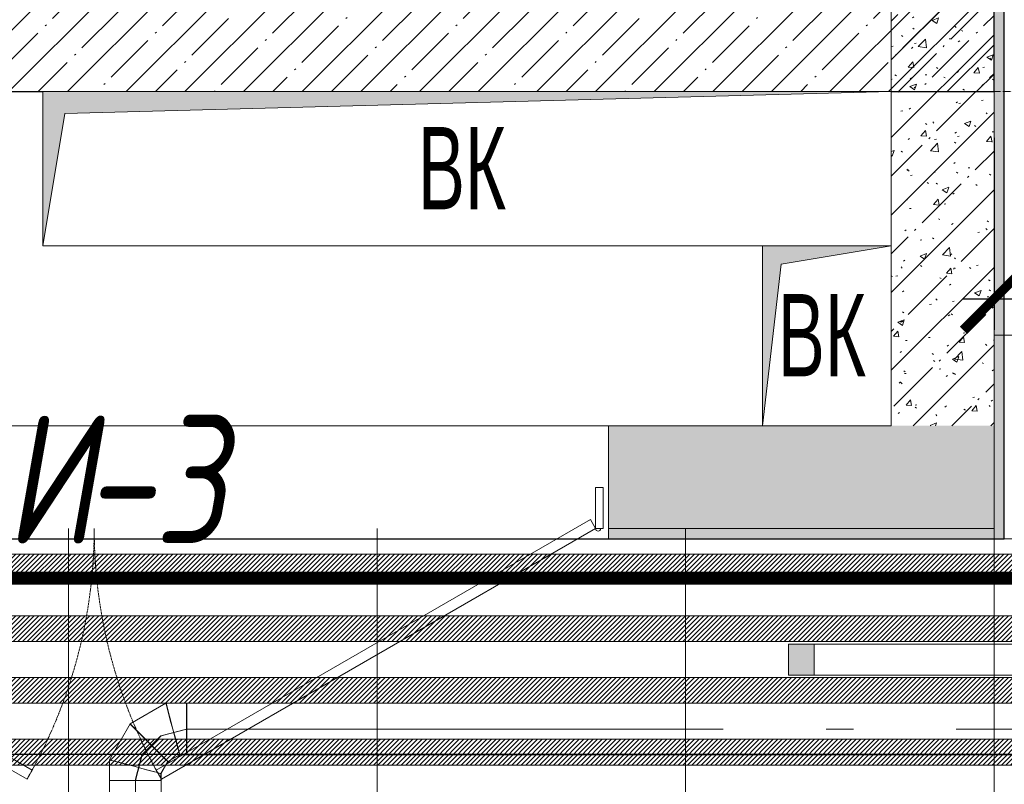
# Model space of a CAD drawing. Header units: millimetres. Extents: x -551130 to 178656, y -69521 to 202936.
# Tile 146 of 256: x -180898 to -178983, y 167522 to 169009. Entities that reach past the tile are written whole.
import ezdxf
from ezdxf import colors
from ezdxf.entities.mleader import LeaderData, LeaderLine
from ezdxf.math import Vec2, Vec3

# ---------------------------------------------------------------- set-up
doc = ezdxf.new("R2010")
doc.units = ezdxf.units.MM
for name, pattern in [('( Hidden )', [0.375, 0.25, -0.125]), ('-D1-02х01', [3, 2, -1]), ('-D1-03x03', [6, 3, -3]), ('-D1d1-15x02', [19, 15, -2, 0, -2]), ('DASHDOT', [25.4, 12.7, -6.35, 0, -6.35])]:
    doc.linetypes.add(name, pattern=pattern)
doc.layers.get('Defpoints').update_dxf_attribs({"color": 31})
for name, color, linetype, lineweight in [('_0', 7, 'Continuous', 13), ('A-DETL-GENF', 7, 'Continuous', 5), ('A-DOOR', 7, 'Continuous', 5), ('A-DOOR-IDEN', 7, 'Continuous', 9), ('A-GENM-HDLN', 7, '-D1-03x03', 5), ('A-WALL', 7, 'Continuous', 5), ('A-WALL-FNSH', 8, 'Continuous', 5), ('dim_light', 12, 'Continuous', 9), ('dim_pot', 183, 'Continuous', 9), ('dim_razv', 93, 'DASHDOT', 9), ('I-WALL', 7, 'Continuous', 5), ('light_pot', 52, 'Continuous', 15), ('M-EQPM', 7, 'Continuous', 5), ('M-EQPM-IDEN', 7, 'Continuous', 5), ('pot', 183, 'Continuous', 15), ('pot sh', 183, 'Continuous', 15), ('S-GRID', 7, 'Continuous', 5)]:
    doc.layers.add(name, color=color, linetype=linetype, lineweight=lineweight)
doc.layers.add('PDF11_0', color=30, linetype='Continuous', true_color=0xff7f00)
doc.layers.add('PDF7_Geometry', color=7, linetype='Continuous', true_color=0xaaaaaa)
doc.layers.add('pol', color=7, linetype='Continuous', lineweight=15, true_color=0x738991)
doc.layers.add('Сводный план', color=1, linetype='Continuous', lineweight=0, true_color=0xff0000)
doc.styles.add('Arial Narrow_1', font='txt', dxfattribs={"width": 0.75, "height": 200})
doc.styles.add('fl_iso paper', font='isocpeur.ttf', dxfattribs={"width": 0.8, "oblique": 10})
doc.styles.add('In tre', font='isocpeur.ttf', dxfattribs={"width": 0.8, "oblique": 10})
doc.dimstyles.new('In tre 1_75', dxfattribs={"dimtxt": 220, "dimasz": 120, "dimexe": 60, "dimexo": 10, "dimgap": 50, "dimtad": 1, "dimdec": 0, "dimrnd": 5, "dimzin": 0, "dimdsep": 46, "dimtxsty": 'fl_iso paper', "dimblk": 'ARCHTICK', "dimcen": 0, "dimdle": 60, "dimadec": 0, "dimazin": 0, "dimtfac": 1, "dimtdec": 0, "dimtofl": 0, "dimtmove": 1, "dimatfit": 1, "dimfxl": 1, "dimtfill": 1, "dimtolj": 1, "dimtzin": 0, "dimarcsym": 1})
pattern_1 = [(45, (-192252.93, 158219.39), (-75.43415, 75.43415), [106.68, -17.78, 3.556, -17.78]), (45, (-192252.93, 158294.77), (-75.43415, 75.43415), []), (50, (-192252.93, 158219.39), (127.5292, -11.1576), [13.335, -146.685]), (355, (-192252.93, 158219.39), (-24.6697, 133.74), [10.668, -117.348]), (100.451, (-192242.31, 158218.46), (102.8597, 122.5818), [11.333, -124.663]), (46.184, (-192252.93, 158254.95), (189.7552, -29.4304), [20.002, -220.027]), (96.636, (-192237.12, 158252.5), (166.1822, 173.1996), [17, -186.995]), (351.184, (-192252.93, 158254.95), (166.184, 173.1976), [16.002, -176.022]), (21, (-192235.15, 158246.06), (106.13027, -71.586), [13.335, -146.685]), (326, (-192235.15, 158246.06), (43.2619, 128.9318), [10.668, -117.348]), (71.451, (-192226.31, 158240.09), (149.392, 57.34505), [11.333, -124.663]), (37.5, (-192252.935, 158219.386), (2.16223, 59.18836), [3.353, -112.573, 3.353, -115.773, -117.792]), (37.5, (-192252.935, 158219.386), (2.16223, 59.18836), [-235.052, 3.353, -114.44]), (7.5, (-192252.935, 158219.386), (46.77386, 70.12615), [3.353, -64.567, 3.353, -109.906, -44.894]), (7.5, (-192252.935, 158219.386), (46.77386, 70.12615), [-181.178, 3.353, -41.542]), (327.5, (-192292.584, 158219.386), (94.91367, -4.01009), [3.353, -41.097, 3.353, -135.331, -184.023]), (327.5, (-192292.584, 158219.386), (94.91367, -4.01009), [-183.134, 3.353, -180.67]), (317.5, (-192310.36, 158219.386), (103.69057, 17.7988), [3.353, -54.432, 3.353, -88.748, -130.683]), (317.5, (-192310.36, 158219.386), (103.69057, 17.7988), [-149.885, 3.353, -127.33])]

# ---------------------------------------------------------------- blocks, each defined once
blk = doc.blocks.new('_ArchTick')
at = {"color": 0, "linetype": 'ByBlock', "lineweight": 9, "const_width": 0.15}
blk.add_lwpolyline([(-0.5, -0.5), (0.5, 0.5)], dxfattribs=at)
blk = doc.blocks.new('*D10748')
at = {"layer": 'Defpoints', "color": 0, "transparency": 16777216}
for p in [(-178227.9, 169585), (-179002.9, 168789.4), (-179002.9, 168465.9)]:
    blk.add_point(p, dxfattribs=at)
at = {"layer": 'dim_light', "color": 0, "lineweight": -2, "transparency": 16777216}
for p, q in [((-178227.9, 169575), (-178227.9, 168405.9)), ((-179002.9, 168779.4), (-179002.9, 168405.9)), ((-178167.9, 168465.9), (-179062.9, 168465.9))]:
    blk.add_line(p, q, dxfattribs=at)
at = {"layer": 'dim_light', "color": 0, "lineweight": -2, "transparency": 16777216, "xscale": 120, "yscale": 120, "zscale": 120, "rotation": 180}
blk.add_blockref('_ArchTick', (-179002.9, 168465.9), dxfattribs=at)
at = {"layer": 'dim_light', "color": 0, "lineweight": -2, "transparency": 16777216, "xscale": 120, "yscale": 120, "zscale": 120}
blk.add_blockref('_ArchTick', (-178227.9, 168465.9), dxfattribs=at)
at = {"layer": 'dim_light', "color": 0, "transparency": 16777216, "insert": (-178615.4, 168625.9), "char_height": 220, "attachment_point": 5, "style": 'fl_iso paper', "bg_fill": 3, "box_fill_scale": 1.1, "bg_fill_color": 256, "bg_fill_true_color": 13158600, "bg_fill_transparency": 0}
blk.add_mtext('\\A1;775', dxfattribs=at)
blk = doc.blocks.new('*U3559')
at = {"layer": 'light_pot', "linetype": 'ByBlock', "lineweight": 0}
h = blk.add_hatch(color=252, dxfattribs=at)
h.dxf.hatch_style = 1
h.paths.add_polyline_path([(-500, 30), (-550, 30), (-550, -30), (-500, -30)])
h = blk.add_hatch(color=252, dxfattribs=at)
h.dxf.hatch_style = 1
h.paths.add_polyline_path([(500, 30), (550, 30), (550, -30), (500, -30)])
for points in [[(-500, 30), (-550, 30), (-550, -30), (-500, -30)], [(500, -30), (-500, -30), (-500, 30), (500, 30)], [(500, 30), (550, 30), (550, -30), (500, -30)]]:
    blk.add_lwpolyline(points, close=True, dxfattribs=at)
blk = doc.blocks.new('*U3560')
at = {"layer": 'light_pot', "color": 0, "linetype": 'ByBlock', "lineweight": -2, "transparency": 16777216}
blk.add_blockref('*U3559', (5200, 960), dxfattribs=at)
blk = doc.blocks.new('ghftytytd')
at = {"layer": 'PDF7_Geometry', "color": 5, "lineweight": 18, "true_color": 0x0000ff}
for points in [[(11729.5, 9410), (11729.5, 9408.3), (11729.5, 9403.3), (11729.5, 9395.3), (11729.5, 9385), (11729.5, 9372.9), (11729.5, 9360), (11729.5, 9372.9), (11729.5, 9385), (11729.5, 9395.3), (11729.5, 9403.3), (11729.5, 9408.3), (11729.5, 9410), (11689.3, 9410), (11619.7, 9369.8), (11579.5, 9300.2), (11579.5, 9260), (11581.2, 9260), (11586.2, 9260), (11594.2, 9260), (11604.5, 9260), (11616.6, 9260), (11629.5, 9260), (11616.6, 9260), (11604.5, 9260), (11594.2, 9260), (11586.2, 9260), (11581.2, 9260), (11579.5, 9260)], [(11680, 9124.7), (11680, 9260), (11678.3, 9260), (11673.3, 9260), (11665.3, 9260), (11655, 9260), (11642.9, 9260), (11630, 9260), (11642.9, 9260), (11655, 9260), (11665.3, 9260), (11673.3, 9260), (11678.3, 9260), (11680, 9260), (11680, 9273.4), (11693.4, 9296.6), (11716.6, 9310), (11730, 9310), (11730, 9311.7), (11730, 9316.7), (11730, 9324.6), (11730, 9335), (11730, 9347), (11730, 9360), (11730, 9347), (11730, 9335), (11730, 9324.6), (11730, 9316.7), (11730, 9311.7), (11730, 9310), (15722.9, 9310)], [(15722.9, 9410), (11730, 9410), (11730, 9408.3), (11730, 9403.3), (11730, 9395.3), (11730, 9385), (11730, 9372.9), (11730, 9360), (12773.5, 9360), (11730, 9360), (11730, 9372.9), (11730, 9385), (11730, 9395.3), (11730, 9403.3), (11730, 9408.3), (11730, 9410), (11689.8, 9410), (11620.2, 9369.8), (11580, 9300.2), (11580, 9260), (11581.7, 9260), (11586.7, 9260), (11594.6, 9260), (11605, 9260), (11617.1, 9260), (11630, 9260), (11617.1, 9260), (11605, 9260), (11594.6, 9260), (11586.7, 9260), (11581.7, 9260), (11580, 9260), (11581.7, 9260), (11586.7, 9260), (11594.6, 9260), (11605, 9260), (11617.1, 9260), (11630, 9260), (11630, 9124.7)], [(11730, 9360), (11730, 9372.9), (11730, 9385), (11730, 9395.3), (11730, 9403.3), (11730, 9408.3), (11730, 9410)], [(11730, 9410), (11730, 9408.3), (11730, 9403.3), (11730, 9395.3), (11730, 9385), (11730, 9372.9), (11730, 9360)], [(11679.5, 9260), (11677.8, 9260), (11672.8, 9260), (11664.9, 9260), (11654.5, 9260), (11642.5, 9260), (11629.5, 9260), (11642.5, 9260), (11654.5, 9260), (11664.9, 9260), (11672.8, 9260), (11677.8, 9260), (11679.5, 9260), (11679.5, 9273.4), (11692.9, 9296.6), (11716.1, 9310), (11729.5, 9310), (11729.5, 9311.7), (11729.5, 9316.7), (11729.5, 9324.6), (11729.5, 9335), (11729.5, 9347), (11729.5, 9360), (11729.5, 9347), (11729.5, 9335), (11729.5, 9324.6), (11729.5, 9316.7), (11729.5, 9311.7), (11729.5, 9310)], [(11729.5, 9360), (11679.5, 9346.6), (11642.9, 9310), (11629.5, 9260)], [(11680, 9346.6), (11643.4, 9310)], [(11730, 9360), (11680, 9346.6)], [(11643.4, 9310), (11630, 9260)]]:
    blk.add_lwpolyline(points, dxfattribs=at)
for points in [[(11702.7, 9360), (11699.3, 9372.9), (11696, 9385), (11693.3, 9395.3), (11691.1, 9403.3), (11689.8, 9408.3), (11689.3, 9410), (11689.8, 9408.3), (11691.1, 9403.3), (11693.3, 9395.3), (11696, 9385), (11699.3, 9372.9)], [(11703.2, 9360), (11699.7, 9372.9), (11696.5, 9385), (11693.7, 9395.3), (11691.6, 9403.3), (11690.3, 9408.3), (11689.8, 9410), (11690.3, 9408.3), (11691.6, 9403.3), (11693.7, 9395.3), (11696.5, 9385), (11699.7, 9372.9)], [(11656.3, 9333.2), (11646.8, 9342.7), (11638, 9351.5), (11630.4, 9359.1), (11624.6, 9364.9), (11620.9, 9368.5), (11619.7, 9369.8), (11620.9, 9368.5), (11624.6, 9364.9), (11630.4, 9359.1), (11638, 9351.5), (11646.8, 9342.7)], [(11656.8, 9333.2), (11647.3, 9342.7), (11638.5, 9351.5), (11630.9, 9359.1), (11625.1, 9364.9), (11621.4, 9368.5), (11620.2, 9369.8), (11621.4, 9368.5), (11625.1, 9364.9), (11630.9, 9359.1), (11638.5, 9351.5), (11647.3, 9342.7)], [(11702.7, 9360), (11706.2, 9347), (11709.4, 9335), (11712.2, 9324.6), (11714.3, 9316.7), (11715.7, 9311.7), (11716.1, 9310), (11715.7, 9311.7), (11714.3, 9316.7), (11712.2, 9324.6), (11709.4, 9335), (11706.2, 9347)], [(11703.2, 9360), (11706.7, 9347), (11709.9, 9335), (11712.7, 9324.6), (11714.8, 9316.7), (11716.1, 9311.7), (11716.6, 9310), (11716.1, 9311.7), (11714.8, 9316.7), (11712.7, 9324.6), (11709.9, 9335), (11706.7, 9347)], [(11730, 9360), (11730, 9347), (11730, 9335), (11730, 9324.6), (11730, 9316.7), (11730, 9311.7), (11730, 9310), (11730, 9311.7), (11730, 9316.7), (11730, 9324.6), (11730, 9335), (11730, 9347)], [(12973.5, 9360), (13026.4, 9360)], [(13226.4, 9360), (14226.4, 9360)], [(11656.3, 9333.2), (11665.8, 9323.7), (11674.6, 9314.9), (11682.2, 9307.3), (11688, 9301.5), (11691.7, 9297.8), (11692.9, 9296.6), (11691.7, 9297.8), (11688, 9301.5), (11682.2, 9307.3), (11674.6, 9314.9), (11665.8, 9323.7)], [(11656.8, 9333.2), (11666.3, 9323.7), (11675.1, 9314.9), (11682.7, 9307.3), (11688.5, 9301.5), (11692.1, 9297.8), (11693.4, 9296.6), (11692.1, 9297.8), (11688.5, 9301.5), (11682.7, 9307.3), (11675.1, 9314.9), (11666.3, 9323.7)], [(11629.5, 9286.8), (11616.6, 9290.2), (11604.5, 9293.5), (11594.2, 9296.3), (11586.2, 9298.4), (11581.2, 9299.7), (11579.5, 9300.2), (11581.2, 9299.7), (11586.2, 9298.4), (11594.2, 9296.3), (11604.5, 9293.5), (11616.6, 9290.2)], [(11630, 9286.8), (11617.1, 9290.2), (11605, 9293.5), (11594.6, 9296.3), (11586.7, 9298.4), (11581.7, 9299.7), (11580, 9300.2), (11581.7, 9299.7), (11586.7, 9298.4), (11594.6, 9296.3), (11605, 9293.5), (11617.1, 9290.2)], [(11629.5, 9286.8), (11642.5, 9283.3), (11654.5, 9280.1), (11664.9, 9277.3), (11672.8, 9275.2), (11677.8, 9273.8), (11679.5, 9273.4), (11677.8, 9273.8), (11672.8, 9275.2), (11664.9, 9277.3), (11654.5, 9280.1), (11642.5, 9283.3)], [(11630, 9286.8), (11642.9, 9283.3), (11655, 9280.1), (11665.3, 9277.3), (11673.3, 9275.2), (11678.3, 9273.8), (11680, 9273.4), (11678.3, 9273.8), (11673.3, 9275.2), (11665.3, 9277.3), (11655, 9280.1), (11642.9, 9283.3)], [(11630, 9124.7), (11617.1, 9124.7), (11605, 9124.7), (11594.6, 9124.7), (11586.7, 9124.7), (11581.7, 9124.7), (11580, 9124.7), (11580, 9260), (11581.7, 9260), (11586.7, 9260), (11594.6, 9260), (11605, 9260), (11617.1, 9260), (11630, 9260)], [(11630, 9260), (11642.9, 9260), (11655, 9260), (11665.3, 9260), (11673.3, 9260), (11678.3, 9260), (11680, 9260), (11678.3, 9260), (11673.3, 9260), (11665.3, 9260), (11655, 9260), (11642.9, 9260)]]:
    blk.add_lwpolyline(points, close=True, dxfattribs=at)
blk = doc.blocks.new('hgkjgkkl')
at = {"layer": 'PDF11_0', "lineweight": 25}
blk.add_lwpolyline([(9603.4, 10174.9), (9603.4, 9311.3), (14027.2, 9311.3), (14027.2, 11178.2), (11580.3, 11178.2), (11580.3, 12585.8), (12841.9, 12585.8), (12841.9, 11521.1), (13309.7, 11521.1), (13309.7, 13256.7), (13625, 13256.7), (13625, 11521.1), (14514, 11521.1), (14514, 9311.3), (17907.1, 9309.1)], dxfattribs=at)
blk = doc.blocks.new('A_MEQ_OpeningShaft-Rectangular - ВК-3600148-50_AS_M_L17')
at = {"layer": 'A-DETL-GENF', "linetype": '-D1-03x03'}
blk.add_hatch(color=256, dxfattribs=at).paths.add_polyline_path([(350, 0), (35.7, 35.7), (0, 250), (0, 0), (327, 0)])
at = {"layer": 'A-DETL-GENF'}
for p, q in [((0, 250), (350, 250)), ((0, 0), (0, 250)), ((0, 250), (35.7, 35.7)), ((350, 0), (350, 250)), ((35.7, 35.7), (350, 0)), ((350, 0), (0, 0))]:
    blk.add_line(p, q, dxfattribs=at)
at = {"layer": 'A-GENM-HDLN'}
for p, q in [((0, 250), (0, 0)), ((350, 250), (0, 250)), ((350, 0), (350, 250)), ((0, 0), (350, 0))]:
    blk.add_line(p, q, dxfattribs=at)
blk = doc.blocks.new('A_MEQ_OpeningShaft-Rectangular - ВК-4759751-50_AS_M_L17')
at = {"layer": 'A-DETL-GENF', "linetype": '-D1-03x03'}
blk.add_hatch(color=256, dxfattribs=at).paths.add_polyline_path([(0, -300), (42.9, -42.9), (1650, 0), (0, 0)])
at = {"layer": 'A-DETL-GENF'}
for p, q in [((1650, 0), (0, 0)), ((0, 0), (0, -300)), ((42.9, -42.9), (1650, 0)), ((1650, 0), (1650, -300)), ((0, -300), (42.9, -42.9)), ((0, -300), (1400, -300))]:
    blk.add_line(p, q, dxfattribs=at)
at = {"layer": 'A-GENM-HDLN'}
for p, q in [((1650, 0), (0, 0)), ((0, 0), (0, -300)), ((1650, -300), (1650, 0)), ((0, -300), (1400, -300))]:
    blk.add_line(p, q, dxfattribs=at)
blk = doc.blocks.new('A_MEQ_DoorWall - ОВ-7408036-50_AS_M_L17')
at = {"layer": 'A-DOOR'}
for p, q in [((-5.6, 587.5), (-850, 100)), ((4.4, 570.2), (-5.6, 587.5)), ((245.6, 570.2), (255.6, 587.5)), ((255.6, 587.5), (1100, 100)), ((-840, 82.7), (4.4, 570.2)), ((1090, 82.7), (245.6, 570.2)), ((-875, 100), (-875, -100)), ((-850, 100), (-865, 100)), ((-865, 100), (-865, 20)), ((-850, 20), (-850, 100)), ((-850, 100), (-840, 82.7)), ((-865, 20), (-850, 20))]:
    blk.add_line(p, q, dxfattribs=at)
at = {"layer": 'A-DOOR', "linetype": '-D1-02х01'}
for centre, start, end in [((-850, 100), 360, 30), ((1100, 100), 150, 180)]:
    blk.add_arc(centre, 975, start, end, dxfattribs=at)
at = {"layer": 'A-DOOR'}
blk.add_arc((-855, 100), 5, 0, 180, dxfattribs=at)

msp = doc.modelspace()

# ---------------------------------------------------------------- hatches: boundary and pattern name
at = {"layer": '_0', "transparency": 33554534}
h = msp.add_hatch(color=252, dxfattribs=at)
h.dxf.hatch_style = 1
h.paths.add_polyline_path([(-186504.2, 164969.4), (-186502.9, 167869.4), (-186002.9, 167869.4), (-186002.9, 168219.4), (-183952.9, 168219.4), (-183952.9, 172269.4), (-179002.9, 172269.4), (-179002.9, 170769.4), (-177452.9, 170769.4), (-177452.9, 177169.4), (-185852.9, 177169.4), (-185852.9, 178969.4), (-186852.9, 178969.4), (-186852.9, 180969.4), (-184102.9, 180969.4), (-184102.9, 180269.4), (-183352.9, 180269.4), (-183352.9, 179219.4), (-163952.9, 179219.4), (-163952.9, 180969.4), (-160672.9, 180969.4), (-160672.9, 178969.4), (-161752.9, 178969.4), (-161752.9, 177169.4), (-169752.9, 177169.4), (-169752.9, 168219.4), (-161802.9, 168219.4), (-161802.9, 167819.4), (-161302.9, 167819.4), (-161302.9, 164969.4), (-163402.9, 164969.4), (-163402.9, 166169.4), (-183902.9, 166169.4), (-183902.9, 164969.4)], flags=16)
h.paths.add_polyline_path([(-192753.7, 187670.2), (-154802.1, 187670.2), (-154802.1, 157718.6), (-192753.7, 157718.6)])
at = {"layer": 'A-WALL'}
h = msp.add_hatch(dxfattribs=at)
h.set_pattern_fill('FP_1', color=256, style=0, pattern_type=2)
h.set_pattern_definition([(45, (-192252.935, 158219.386), (-57.02463, 57.02463), []), (45, (-192195.91, 158219.386), (-57.02463, 57.02463), [100.806, -20.161, 3.353, -16.808])])
h.paths.add_polyline_path([(-179002.9, 168869.4), (-179002.9, 169119.4), (-183652.9, 169119.4), (-183652.9, 168869.4), (-179202.9, 168869.4)])
at = {"layer": 'I-WALL'}
h = msp.add_hatch(dxfattribs=at)
h.set_pattern_fill('FP_43', color=256, style=0, pattern_type=2)
h.set_pattern_definition(pattern_1)
h.paths.add_polyline_path([(-179002.9, 168219.4), (-179002.9, 169119.4), (-179202.9, 169119.4), (-179202.9, 168219.4)])
at = {"layer": 'I-WALL', "true_color": 0xf5f3ef}
for points in [[(-178982.9, 168994.4), (-178982.9, 169119.4), (-179002.9, 169119.4), (-179002.9, 168994.4)], [(-178982.9, 167999.4), (-178982.9, 168994.4), (-179002.9, 168994.4), (-179002.9, 167999.4)]]:
    msp.add_hatch(color=7, dxfattribs=at).paths.add_polyline_path(points)
at = {"layer": 'I-WALL'}
h = msp.add_hatch(dxfattribs=at)
h.set_pattern_fill('FP_43', color=256, style=0, pattern_type=2)
h.set_pattern_definition(pattern_1)
h.paths.add_polyline_path([(-179417.2, 168019.4), (-179002.9, 168019.4), (-179002.9, 168219.4), (-179752.9, 168219.4), (-179752.9, 168019.4), (-179452.9, 168019.4)])
h.paths.add_polyline_path([(-182452.9, 168019.4), (-181752.9, 168019.4), (-181752.9, 168219.4), (-182452.9, 168219.4)])
h.paths.add_polyline_path([(-183102.9, 168019.4), (-183052.9, 168019.4), (-183052.9, 168219.4), (-183152.9, 168219.4), (-183152.9, 168019.4)])
at = {"layer": 'I-WALL', "true_color": 0xf5f3ef}
h = msp.add_hatch(color=7, dxfattribs=at)
h.paths.add_polyline_path([(-179002.9, 167999.4), (-179002.9, 168019.4), (-179752.9, 168019.4), (-179752.9, 167999.4)])
h.paths.add_polyline_path([(-182352.9, 167999.4), (-181752.9, 167999.4), (-181752.9, 168019.4), (-182352.9, 168019.4)])

# ---------------------------------------------------------------- linework, layer by layer
at = {"layer": 'A-WALL', "lineweight": 9}
for p, q in [((-179202.9, 169119.4), (-179202.9, 168869.4)), ((-179002.9, 168869.4), (-179002.9, 168019.4)), ((-179452.9, 168219.4), (-179752.9, 168219.4)), ((-179752.9, 168219.4), (-179752.9, 168019.4)), ((-179752.9, 168019.4), (-179002.9, 168019.4))]:
    msp.add_line(p, q, dxfattribs=at)
at = {"layer": 'A-WALL', "lineweight": 25}
for p, q in [((-179002.9, 168869.4), (-179002.9, 169119.4)), ((-181102.9, 168869.4), (-180852.9, 168869.4)), ((-179202.9, 168869.4), (-179002.9, 168869.4))]:
    msp.add_line(p, q, dxfattribs=at)
at = {"layer": 'A-WALL-FNSH'}
for p, q in [((-178982.9, 167999.4), (-178982.9, 169119.4)), ((-179752.9, 168019.4), (-179752.9, 167999.4)), ((-179752.9, 167999.4), (-178982.9, 167999.4))]:
    msp.add_line(p, q, dxfattribs=at)
at = {"layer": 'I-WALL'}
for p, q in [((-181752.9, 168219.4), (-179752.9, 168219.4)), ((-179752.9, 167999.4), (-181752.9, 167999.4))]:
    msp.add_line(p, q, dxfattribs=at)
at = {"layer": 'S-GRID', "linetype": '-D1d1-15x02'}
msp.add_line((-195373.9, 168869.4), (-153377.4, 168869.4), dxfattribs=at)

# ---------------------------------------------------------------- block references
at = {"layer": 'A-DOOR', "color": 8, "true_color": 0x7f7f7f, "rotation": 180}
msp.add_blockref('A_MEQ_DoorWall - ОВ-7408036-50_AS_M_L17', (-180627.9, 168119.4), dxfattribs=at)
at = {"layer": 'light_pot'}
msp.add_blockref('*U3560', (-184052.9, 166804.2), dxfattribs=at)
at = {"layer": 'M-EQPM'}
msp.add_blockref('A_MEQ_OpeningShaft-Rectangular - ВК-4759751-50_AS_M_L17', (-180852.9, 168869.4), dxfattribs=at)
at = {"layer": 'M-EQPM', "rotation": 270}
msp.add_blockref('A_MEQ_OpeningShaft-Rectangular - ВК-3600148-50_AS_M_L17', (-179452.9, 168569.4), dxfattribs=at)

# ---------------------------------------------------------------- texts
at = {"layer": 'A-DOOR-IDEN', "lineweight": 5, "char_height": 250, "attachment_point": 1, "style": 'fl_iso paper'}
for s, insert, width in [('-3', (-180772.5, 168240.4), 228.481), ('И', (-180926.3, 168240.4), 186.392)]:
    msp.add_mtext(s, dxfattribs=dict(at, insert=insert, width=width))
at = {"layer": 'M-EQPM-IDEN', "char_height": 160, "width": 216.456, "attachment_point": 1, "style": 'Arial Narrow_1'}
for insert in [(-180123.5, 168800.5), (-179423.5, 168475.5)]:
    msp.add_mtext('ВК', dxfattribs=dict(at, insert=insert))

# ---------------------------------------------------------------- next in the draw order: dimensions: what is measured, and where the dimension line sits
at = {"layer": 'dim_light'}
dim = msp.add_linear_dim(base=(-179002.9, 168465.9), p1=(-178227.9, 169585), p2=(-179002.9, 168789.4), dimstyle='In tre 1_75', dxfattribs=at)
dim.commit()
dim.dimension.update_dxf_attribs({"geometry": '*D10748', "text_midpoint": (-178615.4, 168625.9)})

# ---------------------------------------------------------------- next in the draw order: linework, layer by layer
at = {"layer": 'Defpoints'}
msp.add_lwpolyline([(-184277.9, 167999.4), (-178982.9, 167999.4), (-178982.9, 169119.4), (-179152.9, 169119.4), (-179152.9, 170569.4), (-178852.9, 170569.4), (-178852.9, 170719.4), (-177422.9, 170719.4), (-177422.9, 167999.4), (-174582.9, 167999.4)], dxfattribs=at)

# ---------------------------------------------------------------- next in the draw order: leaders
at = {"layer": 'dim_pot', "color": 0, "linetype": 'ByBlock'}
ml = msp.add_multileader_mtext('Standard', dxfattribs=at)
ml.set_content('Подвесной потолок ГКЛ', style='In tre')
ml.set_leader_properties()
ml.build(insert=Vec2(0, 0))
ml.multileader.update_dxf_attribs({"text_left_attachment_type": 6, "text_right_attachment_type": 6, "dogleg_length": 1, "arrow_head_size": 0, "scale": 50})
ctx = ml.context
ctx.base_point, ctx.scale, ctx.char_height, ctx.arrow_head_size, ctx.landing_gap_size, ctx.plane_origin = Vec3(-110800.3, 164845.1), 50, 200, 0, 4.5, Vec3(-119739.1, 169685)
ctx.left_attachment, ctx.right_attachment, ctx.text_align_type = 6, 6, 2
notes = []
notes.append((ctx, [(0, (1, 1, 0), (-110850.3, 164845.1), (1, 0), 50, [(1, [(-111679.3, 168482.6)], 0, [])])]))
ctx.mtext.insert, ctx.mtext.width, ctx.mtext.defined_height, ctx.mtext.alignment, ctx.mtext.flow_direction = Vec3(-108408.5, 165085.1), 2609.327, 696.6, 3, 5
ctx.mtext.has_bg_fill, ctx.mtext.bg_color, ctx.mtext.bg_scale_factor, ctx.mtext.bg_transparency, ctx.mtext.use_window_bg_color = 1, -1027028792, 1.5, 0, 1
for ctx, leaders in notes:
    for number, flags, end, landing, length, lines in leaders:
        leader = LeaderData()
        leader.index, (leader.has_last_leader_line, leader.has_dogleg_vector, leader.attachment_direction) = number, flags
        leader.last_leader_point, leader.dogleg_vector, leader.dogleg_length = Vec3(end), Vec3(landing), length
        for number, points, colour, breaks in lines:
            line = LeaderLine()
            line.index, line.vertices, line.color, line.breaks = number, Vec3.list(points), colors.encode_raw_color(colour), breaks
            leader.lines.append(line)
        ctx.leaders.append(leader)

# ---------------------------------------------------------------- next in the draw order: leaders
ml = msp.add_multileader_mtext('Standard', dxfattribs=at)
ml.set_content('Лючок 500х500 для обслуживания модулей управления клапанами, расположение уточнить по месту', style='In tre')
ml.set_leader_properties()
ml.build(insert=Vec2(0, 0))
ml.multileader.update_dxf_attribs({"text_left_attachment_type": 6, "text_right_attachment_type": 6, "dogleg_length": 1, "arrow_head_size": 0, "scale": 50})
ctx = ml.context
ctx.base_point, ctx.scale, ctx.char_height, ctx.arrow_head_size, ctx.landing_gap_size, ctx.plane_origin = Vec3(-117248.2, 164563.8), 50, 200, 0, 4.5, Vec3(-113883.2, 169681.3)
ctx.left_attachment, ctx.right_attachment, ctx.text_align_type = 6, 6, 2
notes = []
notes.append((ctx, [(1, (1, 1, 0), (-113671.5, 164563.8), (-1, 0), 50, [(1, [(-112790.2, 168469.4)], 0, [])])]))
ctx.mtext.insert, ctx.mtext.width, ctx.mtext.defined_height, ctx.mtext.alignment, ctx.mtext.flow_direction = Vec3(-113726, 164823.8), 3637.528, 407.5, 3, 5
ctx.mtext.has_bg_fill, ctx.mtext.bg_color, ctx.mtext.bg_scale_factor, ctx.mtext.bg_transparency, ctx.mtext.use_window_bg_color = 1, -1027028792, 1.5, 0, 1
for ctx, leaders in notes:
    for number, flags, end, landing, length, lines in leaders:
        leader = LeaderData()
        leader.index, (leader.has_last_leader_line, leader.has_dogleg_vector, leader.attachment_direction) = number, flags
        leader.last_leader_point, leader.dogleg_vector, leader.dogleg_length = Vec3(end), Vec3(landing), length
        for number, points, colour, breaks in lines:
            line = LeaderLine()
            line.index, line.vertices, line.color, line.breaks = number, Vec3.list(points), colors.encode_raw_color(colour), breaks
            leader.lines.append(line)
        ctx.leaders.append(leader)

# ---------------------------------------------------------------- next in the draw order: hatches: boundary and pattern name
at = {"layer": 'pot sh', "linetype": 'ByBlock', "lineweight": 0, "true_color": 0x91caaf}
h = msp.add_hatch(dxfattribs=at)
h.set_pattern_fill('ANSI31', color=253, scale=2, angle=180)
h.set_pattern_definition([(225, (-232889.5126, 158219.386), (4.49012806, -4.49012806), [])])
h.paths.add_polyline_path([(-185782.9, 167969.4), (-162022.9, 167969.4), (-162022.9, 167919.4), (-185782.9, 167919.4)])
h = msp.add_hatch(dxfattribs=at)
h.set_pattern_fill('ANSI31', color=253, scale=2, angle=180)
h.set_pattern_definition([(225, (-232889.5126, 158099.386), (4.49012806, -4.49012806), [])])
h.paths.add_polyline_path([(-185782.9, 167849.4), (-162022.9, 167849.4), (-162022.9, 167799.4), (-185782.9, 167799.4)])
h = msp.add_hatch(dxfattribs=at)
h.set_pattern_fill('ANSI31', color=253, scale=2, angle=180)
h.set_pattern_definition([(225, (-232889.5126, 157979.386), (4.49012806, -4.49012806), [])])
h.paths.add_polyline_path([(-185782.9, 167729.4), (-162022.9, 167729.4), (-162022.9, 167679.4), (-185782.9, 167679.4)])
h = msp.add_hatch(dxfattribs=at)
h.set_pattern_fill('ANSI31', color=253, scale=2, angle=180)
h.set_pattern_definition([(225, (-232889.5126, 157859.386), (4.49012806, -4.49012806), [])])
h.paths.add_polyline_path([(-186282.9, 167609.4), (-161522.9, 167609.4), (-161522.9, 167559.4), (-186282.9, 167559.4)])

# ---------------------------------------------------------------- next in the draw order: linework, layer by layer
at = {"layer": 'pot'}
msp.add_lwpolyline([(-186282.9, 165189.4), (-186282.9, 167649.4), (-185782.9, 167649.4), (-185782.9, 167999.4), (-162022.9, 167999.4), (-162022.9, 167599.4), (-161522.9, 167599.4), (-161522.9, 165189.4), (-163082.9, 165189.4), (-163082.9, 166439.4), (-184222.9, 166439.4), (-184222.9, 165189.4)], close=True, dxfattribs=at)
at = {"layer": 'pot sh'}
for points in [[(-185782.9, 167969.4), (-162022.9, 167969.4), (-162022.9, 167919.4), (-185782.9, 167919.4)], [(-185782.9, 167849.4), (-162022.9, 167849.4), (-162022.9, 167799.4), (-185782.9, 167799.4)], [(-185782.9, 167729.4), (-162022.9, 167729.4), (-162022.9, 167679.4), (-185782.9, 167679.4)], [(-186282.9, 167609.4), (-161522.9, 167609.4), (-161522.9, 167559.4), (-186282.9, 167559.4)]]:
    msp.add_lwpolyline(points, close=True, dxfattribs=at)

# ---------------------------------------------------------------- next in the draw order: leaders
at = {"layer": 'dim_pot', "color": 0, "linetype": 'ByBlock'}
ml = msp.add_multileader_mtext('Standard', dxfattribs=at)
ml.set_content('Подвесной потолок ГКЛ', style='In tre')
ml.set_leader_properties()
ml.build(insert=Vec2(0, 0))
ml.multileader.update_dxf_attribs({"text_left_attachment_type": 6, "text_right_attachment_type": 6, "dogleg_length": 1, "arrow_head_size": 0, "scale": 50})
ctx = ml.context
ctx.base_point, ctx.scale, ctx.char_height, ctx.arrow_head_size, ctx.landing_gap_size, ctx.plane_origin = Vec3(-172363.3, 164845.1), 50, 200, 0, 4.5, Vec3(-181302, 169685)
ctx.left_attachment, ctx.right_attachment, ctx.text_align_type = 6, 6, 2
notes = []
notes.append((ctx, [(0, (1, 1, 0), (-172413.3, 164845.1), (1, 0), 50, [(1, [(-173242.3, 168482.6)], 0, [])])]))
ctx.mtext.insert, ctx.mtext.width, ctx.mtext.defined_height, ctx.mtext.alignment, ctx.mtext.flow_direction = Vec3(-169971.5, 165085.1), 2609.327, 696.6, 3, 5
ctx.mtext.has_bg_fill, ctx.mtext.bg_color, ctx.mtext.bg_scale_factor, ctx.mtext.bg_transparency, ctx.mtext.use_window_bg_color = 1, -1027028792, 1.5, 0, 1
for ctx, leaders in notes:
    for number, flags, end, landing, length, lines in leaders:
        leader = LeaderData()
        leader.index, (leader.has_last_leader_line, leader.has_dogleg_vector, leader.attachment_direction) = number, flags
        leader.last_leader_point, leader.dogleg_vector, leader.dogleg_length = Vec3(end), Vec3(landing), length
        for number, points, colour, breaks in lines:
            line = LeaderLine()
            line.index, line.vertices, line.color, line.breaks = number, Vec3.list(points), colors.encode_raw_color(colour), breaks
            leader.lines.append(line)
        ctx.leaders.append(leader)

# ---------------------------------------------------------------- next in the draw order: leaders
ml = msp.add_multileader_mtext('Standard', dxfattribs=at)
ml.set_content('Лючок 500х500 для обслуживания модулей управления клапанами, расположение уточнить по месту', style='In tre')
ml.set_leader_properties()
ml.build(insert=Vec2(0, 0))
ml.multileader.update_dxf_attribs({"text_left_attachment_type": 6, "text_right_attachment_type": 6, "dogleg_length": 1, "arrow_head_size": 0, "scale": 50})
ctx = ml.context
ctx.base_point, ctx.scale, ctx.char_height, ctx.arrow_head_size, ctx.landing_gap_size, ctx.plane_origin = Vec3(-178811.2, 164563.8), 50, 200, 0, 4.5, Vec3(-175446.2, 169681.3)
ctx.left_attachment, ctx.right_attachment, ctx.text_align_type = 6, 6, 2
notes = []
notes.append((ctx, [(1, (1, 1, 0), (-175234.5, 164563.8), (-1, 0), 50, [(1, [(-174353.1, 168469.4)], 0, [])])]))
ctx.mtext.insert, ctx.mtext.width, ctx.mtext.defined_height, ctx.mtext.alignment, ctx.mtext.flow_direction = Vec3(-175289, 164823.8), 3637.528, 407.5, 3, 5
ctx.mtext.has_bg_fill, ctx.mtext.bg_color, ctx.mtext.bg_scale_factor, ctx.mtext.bg_transparency, ctx.mtext.use_window_bg_color = 1, -1027028792, 1.5, 0, 1
for ctx, leaders in notes:
    for number, flags, end, landing, length, lines in leaders:
        leader = LeaderData()
        leader.index, (leader.has_last_leader_line, leader.has_dogleg_vector, leader.attachment_direction) = number, flags
        leader.last_leader_point, leader.dogleg_vector, leader.dogleg_length = Vec3(end), Vec3(landing), length
        for number, points, colour, breaks in lines:
            line = LeaderLine()
            line.index, line.vertices, line.color, line.breaks = number, Vec3.list(points), colors.encode_raw_color(colour), breaks
            leader.lines.append(line)
        ctx.leaders.append(leader)

# ---------------------------------------------------------------- next in the draw order: linework, layer by layer
at = {"layer": 'dim_razv', "color": 1, "linetype": '( Hidden )', "ltscale": 10, "true_color": 0xff0a0a, "const_width": 25}
msp.add_lwpolyline([(-184184.2, 167922.9), (-178882.9, 167922.9)], dxfattribs=at)
at = {"layer": 'pol'}
for points in [[(-178402.9, 169595.3), (-178402.9, 168395.3), (-179002.9, 168395.3), (-179002.9, 169595.3)], [(-178402.8, 167195.3), (-178402.8, 168395.3), (-179002.8, 168395.3), (-179002.8, 167195.3)]]:
    msp.add_lwpolyline(points, close=True, dxfattribs=at)
for points in [[(-179002.9, 168175.3), (-179002.9, 168175.3), (-179002.9, 167195.3), (-179602.9, 167195.3), (-179602.9, 168019.4)], [(-180802.9, 168019.4), (-180802.9, 167195.3), (-181402.9, 167195.3), (-181402.9, 168019.4)], [(-180202.9, 168019.4), (-180202.9, 167195.3), (-180802.9, 167195.3), (-180802.9, 168019.4)], [(-179602.9, 168019.4), (-179602.9, 167195.3), (-180202.9, 167195.3), (-180202.9, 168019.4)]]:
    msp.add_lwpolyline(points, dxfattribs=at)

# ---------------------------------------------------------------- next in the draw order: block references
at = {"layer": 'Сводный план'}
for name in ['hgkjgkkl', 'ghftytytd']:
    msp.add_blockref(name, (-192302.9, 158269.4), dxfattribs=at)

doc.saveas('drawing.dxf')
